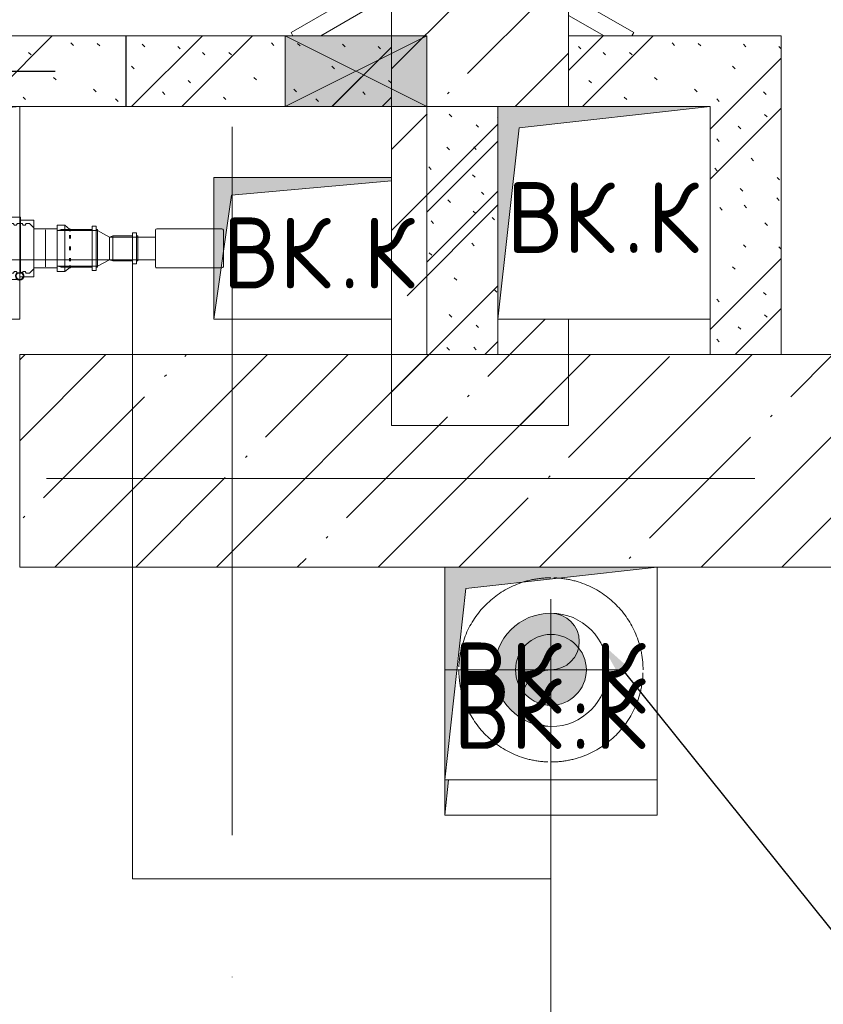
# Model space of a CAD drawing. Header units: millimetres. Extents: x 83162 to 161202, y 56220 to 105342.
# Tile 59 of 209: x 122570 to 123705, y 76383 to 77773. Entities that reach past the tile are written whole.
import ezdxf
from ezdxf import colors
from ezdxf.entities.mleader import LeaderData, LeaderLine
from ezdxf.math import Vec2, Vec3

# ---------------------------------------------------------------- set-up
doc = ezdxf.new("R2010")
doc.units = ezdxf.units.MM
for name, pattern in [('3_ Штрих_ 1 х 1 мм', [200, 100, -100]), ('4_ Штрихпунктир_ 10 х 2 мм', [1400, 1000, -200, 0, -200]), ('ADSK_Осевая', [450, 250, -100, 0, -100]), ('ADSK_Штрих', [300, 200, -100]), ('ADSK_Штрих_ш2 п1_5', [350, 200, -150])]:
    doc.linetypes.add(name, pattern=pattern)
for name, color, linetype, lineweight in [('A-____-NOTE-TEXT', 5, 'Continuous', 9), ('A-DETL-GENF-OTLN', 7, 'Continuous', 9), ('A-DOOR-____-OTLN', 7, 'Continuous', 9), ('A-GLAZ-____-MCUT', 7, 'Continuous', 9), ('A-GLAZ-____-OTLN', 7, 'Continuous', 9), ('A-WALL-____-MCUT', 7, 'Continuous', 9), ('A-WALL-____-PATT', 7, 'Continuous', 9), ('I-WALL-____-MCUT', 7, 'Continuous', 9), ('M-EQPM-____-OTLN', 7, 'Continuous', 9), ('P-PIPE-____-CNTR', 7, 'ADSK_Осевая', 18), ('P-PIPE-____-OTLN', 7, 'Continuous', 50), ('P-SANR-FIXT-OTLN', 7, 'Continuous', 9), ('S-BEAM-____-OTLN', 7, 'Continuous', 9), ('S-GRID-____-OTLN', 7, 'Continuous', 9), ('Греющ. кабель', 204, 'Continuous', 50), ('ДЕВИ', 7, 'Continuous', 0)]:
    doc.layers.add(name, color=color, linetype=linetype, lineweight=lineweight)
doc.layers.add('A-DETL-____-OTLN', color=7, linetype='Continuous', lineweight=9, true_color=0x00a600)
doc.layers.add('A-DOOR-____-HDLN', color=5, linetype='ADSK_Штрих', lineweight=18, true_color=0x0000ff)
doc.styles.add('GOST Common', font='GOST_Common.ttf', dxfattribs={"height": 100})
doc.styles.add('ДЕВИ', font='CS_Gost2304.shx', dxfattribs={"width": 0.8})
pattern_1 = [(135, (150.28, 188.64), (-282.8427, 3e-14), [5, -395]), (135, (174.9, 237.36), (-282.8427, 3e-14), [5, -395]), (135, (211.96, 236.53), (-282.8427, 3e-14), [5, -395]), (135, (114.96, 223.96), (-282.8427, 3e-14), [5, -395]), (135, (77.54, 223.96), (-282.8427, 3e-14), [5, -395]), (135, (57.44, 184.52), (-282.8427, 3e-14), [5, -395]), (135, (66.21, 142.9), (-282.8427, 3e-14), [5, -395]), (135, (107.33, 161), (-282.8427, 3e-14), [5, -395]), (135, (99.08, 130.94), (-282.8427, 3e-14), [5, -395]), (135, (22.6, 136.46), (-282.8427, 3e-14), [5, -395]), (135, (21.16, 168.08), (-282.8427, 3e-14), [5, -395]), (135, (46.13, 96.12), (-282.8427, 3e-14), [5, -395]), (135, (3.54, 74.6), (-282.8427, 3e-14), [5, -395]), (135, (40.3, 47.56), (-282.8427, 3e-14), [5, -395]), (135, (39.77, 18.47), (-282.8427, 3e-14), [5, -395]), (135, (76.94, 37.28), (-282.8427, 3e-14), [5, -395]), (135, (114.18, 62.4), (-282.8427, 3e-14), [5, -395]), (135, (139.87, 90.2), (-282.8427, 3e-14), [5, -395]), (135, (141.44, 15.82), (-282.8427, 3e-14), [5, -395]), (135, (188.69, 26.73), (-282.8427, 3e-14), [5, -395]), (135, (176.14, 51.36), (-282.8427, 3e-14), [5, -395]), (135, (177.03, 0), (-282.8427, 3e-14), [5, -395]), (135, (276.61, 8.22), (-282.8427, 3e-14), [5, -395]), (135, (271.19, 31.72), (-282.8427, 3e-14), [5, -395]), (135, (268.29, 119.65), (-282.8427, 3e-14), [5, -395]), (135, (237.92, 101.95), (-282.8427, 3e-14), [5, -395]), (135, (237.92, 158.27), (-282.8427, 3e-14), [5, -395]), (135, (260.4, 204.35), (-282.8427, 3e-14), [5, -395]), (135, (275.54, 235.4), (-282.8427, 3e-14), [5, -395]), (135, (117.62, 268.96), (-282.8427, 3e-14), [5, -395]), (135, (203.62, 273.83), (-282.8427, 3e-14), [5, -395]), (135, (47.24, 279.3), (-282.8427, 3e-14), [5, -395]), (135, (23.2, 266.16), (-282.8427, 3e-14), [5, -395]), (135, (42.78, 232.52), (-282.8427, 3e-14), [5, -395]), (135, (177.76, 90.57), (-282.8427, 3e-14), [5, -395]), (135, (181.12, 121.8), (-282.8427, 3e-14), [5, -395]), (135, (206.73, 172.06), (-282.8427, 3e-14), [5, -395]), (135, (143.14, 136.62), (-282.8427, 3e-14), [5, -395]), (135, (211.51, 131.86), (-282.8427, 3e-14), [5, -395]), (135, (81.47, 95.1), (-282.8427, 3e-14), [5, -395]), (135, (235.13, 60.46), (-282.8427, 3e-14), [5, -395]), (135, (242.24, 4.89), (-282.8427, 3e-14), [5, -395]), (45, (0, 106.07), (-282.8427, 0), []), (45, (106.07, 0), (-282.8427, 0), []), (45, (176.78, 0), (-282.8427, 0), []), (45, (0, 176.78), (-282.8427, 0), [])]
pattern_2 = [(45, (0, 0), (-114.04925, 114.04925), []), (45, (114.05, 0), (-114.04925, 114.04925), [201.613, -40.323, 3.353, -36.97])]

# ---------------------------------------------------------------- blocks, each defined once
blk = doc.blocks.new('АР_Канал вертикальный прямоугольный - ВК_К-3183578-ВКК_01_К3_З_ЭОМ_греющий кабель_')
at = {"layer": 'A-DETL-GENF-OTLN', "lineweight": 5, "true_color": 0xf4f4f4}
blk.add_hatch(color=7, dxfattribs=at).paths.add_polyline_path([(-150, -150), (-120, 120), (150, 150), (-150, 150)])
at = {"layer": 'A-DETL-GENF-OTLN', "color": 254, "lineweight": 13, "true_color": 0xcccccc}
for p, q in [((150, 150), (-150, 150)), ((-150, 150), (-150, -150)), ((150, 150), (-150, 150)), ((-150, 150), (-150, -150)), ((-120, 120), (150, 150)), ((-120, 120), (150, 150)), ((150, -150), (150, 150)), ((-150, -150), (-120, 120)), ((-150, -150), (-120, 120)), ((-150, -150), (150, -150))]:
    blk.add_line(p, q, dxfattribs=at)
at = {"layer": 'M-EQPM-____-OTLN', "color": 254, "lineweight": 5, "true_color": 0xcccccc}
for p, q in [((-150, -150), (-150, 150)), ((-150, 150), (150, 150)), ((150, 150), (150, -150)), ((150, -150), (-150, -150))]:
    blk.add_line(p, q, dxfattribs=at)
blk = doc.blocks.new('АР_Канал вертикальный прямоугольный - ВК_К-3317258-ВКК_01_К3_З_ЭОМ_греющий кабель_')
at = {"layer": 'A-DETL-GENF-OTLN', "lineweight": 5, "true_color": 0xf4f4f4}
blk.add_hatch(color=7, dxfattribs=at).paths.add_polyline_path([(-150, -150), (-120, 120), (150, 150), (-150, 150), (-150, -44.6)])
at = {"layer": 'A-DETL-GENF-OTLN', "color": 254, "lineweight": 13, "true_color": 0xcccccc}
for p, q in [((150, 150), (-150, 150)), ((-150, 150), (-150, -150)), ((150, 150), (-150, 150)), ((-150, 150), (-150, -150)), ((-120, 120), (150, 150)), ((-120, 120), (150, 150)), ((150, -150), (150, 150)), ((-150, -150), (-120, 120)), ((-150, -150), (-120, 120)), ((-150, -150), (150, -150))]:
    blk.add_line(p, q, dxfattribs=at)
at = {"layer": 'M-EQPM-____-OTLN', "color": 254, "lineweight": 5, "true_color": 0xcccccc}
for p, q in [((-150, -150), (-150, 150)), ((-150, 150), (150, 150)), ((150, 150), (150, -150)), ((150, -150), (-150, -150))]:
    blk.add_line(p, q, dxfattribs=at)
blk = doc.blocks.new('АР_Канал вертикальный прямоугольный - ВК-3569821-ВКК_01_К3_З_ЭОМ_греющий кабель_')
at = {"layer": 'A-DETL-GENF-OTLN', "lineweight": 5, "true_color": 0xf4f4f4}
blk.add_hatch(color=7, dxfattribs=at).paths.add_polyline_path([(-300, -150), (-255, 105), (300, 150), (-300, 150), (-300, -114.9)])
at = {"layer": 'A-DETL-GENF-OTLN', "color": 254, "lineweight": 13, "true_color": 0xcccccc}
for p, q in [((300, 150), (-300, 150)), ((-300, 150), (-300, -150)), ((300, 150), (-300, 150)), ((-300, 150), (-300, -150)), ((-255, 105), (300, 150)), ((-255, 105), (300, 150)), ((300, -150), (300, 150)), ((-300, -150), (-255, 105)), ((-300, -150), (-255, 105)), ((-300, -150), (300, -150))]:
    blk.add_line(p, q, dxfattribs=at)
at = {"layer": 'M-EQPM-____-OTLN', "color": 254, "lineweight": 5, "true_color": 0xcccccc}
for p, q in [((-300, -150), (-300, 150)), ((-300, 150), (300, 150)), ((300, 150), (300, -150)), ((300, -150), (-300, -150))]:
    blk.add_line(p, q, dxfattribs=at)
blk = doc.blocks.new('АР_Канал вертикальный прямоугольный - ВК_К-2981689-ВКК_01_К3_З_ЭОМ_греющий кабель_')
at = {"layer": 'A-DETL-GENF-OTLN', "lineweight": 5, "true_color": 0xf4f4f4}
blk.add_hatch(color=7, dxfattribs=at).paths.add_polyline_path([(-150, -100), (-125, 75), (101, 95.5), (101, 100), (-150, 100), (-150, 17.9)])
at = {"layer": 'A-DETL-GENF-OTLN', "color": 254, "lineweight": 13, "true_color": 0xcccccc}
for p, q in [((101, 100), (-150, 100)), ((-150, 100), (-150, -100)), ((101, 100), (-150, 100)), ((-150, 100), (-150, -100)), ((-125, 75), (101, 95.5)), ((-125, 75), (101, 95.5)), ((-150, -100), (-125, 75)), ((-150, -100), (-125, 75)), ((-150, -100), (101, -100))]:
    blk.add_line(p, q, dxfattribs=at)
at = {"layer": 'M-EQPM-____-OTLN', "color": 254, "lineweight": 5, "true_color": 0xcccccc}
for p, q in [((-150, -100), (-150, 100)), ((-150, 100), (101, 100)), ((101, -100), (-150, -100))]:
    blk.add_line(p, q, dxfattribs=at)
blk = doc.blocks.new('АР_Канал вертикальный прямоугольный - ВК_К-V32-ВКК_01_К3_З_ЭОМ_греющий кабель_')
at = {"layer": 'A-DETL-GENF-OTLN', "lineweight": 5, "true_color": 0xf4f4f4}
blk.add_hatch(color=7, dxfattribs=at).paths.add_polyline_path([(-150, -150), (-144.4, -100), (-150, -100)])
at = {"layer": 'A-DETL-GENF-OTLN', "color": 254, "lineweight": 13, "true_color": 0xcccccc}
for p, q in [((-150, -150), (-144.4, -100)), ((-150, -100), (-150, -150)), ((-150, -150), (-144.4, -100)), ((-150, -100), (-150, -150)), ((150, -150), (150, -100)), ((-150, -150), (150, -150))]:
    blk.add_line(p, q, dxfattribs=at)
at = {"layer": 'M-EQPM-____-OTLN', "color": 254, "lineweight": 5, "true_color": 0xcccccc}
for p, q in [((-150, -150), (-150, -100)), ((150, -100), (150, -150)), ((150, -150), (-150, -150))]:
    blk.add_line(p, q, dxfattribs=at)
blk = doc.blocks.new('АР_Отверстие прямоугольное - ВК_К-4528262-ВКК_01_К3_З_ЭОМ_греющий кабель_')
at = {"layer": 'A-DETL-GENF-OTLN', "lineweight": 5, "true_color": 0xf9f9f9}
blk.add_hatch(color=7, dxfattribs=at).paths.add_polyline_path([(25, 50), (25, -50), (225, -50), (225, 50)])
at = {"layer": 'A-DETL-GENF-OTLN', "color": 254, "lineweight": 5, "true_color": 0xcccccc}
for p, q in [((225, 50), (25, -50)), ((25, 50), (225, -50))]:
    blk.add_line(p, q, dxfattribs=at)
at = {"layer": 'A-DETL-GENF-OTLN', "color": 254, "lineweight": 13, "true_color": 0xcccccc}
for p, q in [((225, 50), (25, 50)), ((25, 50), (25, -50)), ((225, -50), (225, 50)), ((25, -50), (225, -50))]:
    blk.add_line(p, q, dxfattribs=at)
at = {"layer": 'A-GLAZ-____-MCUT', "color": 254, "lineweight": 5, "true_color": 0xcccccc}
for p, q in [((25, 50), (25, -50)), ((225, 50), (225, -50))]:
    blk.add_line(p, q, dxfattribs=at)
blk = doc.blocks.new('АР_Дверь однопольная - 300х400h_200__ВК_СС_мусорокамера-7402809-ВКК_01_К3_З_ЭОМ_греющий кабель_')
at = {"layer": 'A-DOOR-____-OTLN', "color": 254, "lineweight": 5, "true_color": 0xcccccc}
for p, q in [((-50, 160.6), (-45.4, 168.6)), ((84.4, 128.3), (-4.4, 179.6)), ((-50, 157.4), (-18.9, 139.4)), ((-29.7, 145.7), (-23.7, 156.1)), ((71.9, 106.7), (-16.9, 157.9)), ((-18.9, 139.4), (-22.9, 132.5)), ((-50, 127.4), (-31.9, 116.9)), ((71.9, 106.7), (84.4, 128.3)), ((-42.7, 123.2), (-48.7, 112.8)), ((-31.9, 116.9), (-27.9, 123.8)), ((41.9, 54.7), (-46.9, 105.9)), ((0, 50), (-50, 78.9)), ((41.9, 54.7), (39.2, 50))]:
    blk.add_line(p, q, dxfattribs=at)
for centre, radius, start, end in [((-19.4, 153.6), 30, 60, 150), ((-19.4, 153.6), 4.99, 60, 150), ((-44.4, 110.3), 4.99, 150, 240)]:
    blk.add_arc(centre, radius, start, end, dxfattribs=at)
blk = doc.blocks.new('АР_Дверь однопольная - 300х400h_200__ВК_СС_мусорокамера-7402886-ВКК_01_К3_З_ЭОМ_греющий кабель_')
at = {"layer": 'A-DOOR-____-OTLN', "color": 254, "lineweight": 5, "true_color": 0xcccccc}
for p, q in [((-84.4, 128.3), (-25, 162.6)), ((-71.9, 106.7), (-84.4, 128.3)), ((-71.9, 106.7), (-25, 133.7)), ((31.9, 116.9), (27.9, 123.8)), ((45.9, 125), (31.9, 116.9)), ((42.7, 123.2), (48.7, 112.8)), ((-41.9, 54.7), (46.9, 105.9)), ((0, 50), (59.4, 84.3)), ((-41.9, 54.7), (-39.2, 50))]:
    blk.add_line(p, q, dxfattribs=at)
for radius, end in [(4.99, 30), (30, 29.4867)]:
    blk.add_arc((44.4, 110.3), radius, 300, end, dxfattribs=at)
blk = doc.blocks.new('АР_Перемычка - 100_Ар_10x2_250-250-V44-ВКК_01_К3_З_ЭОМ_греющий кабель_')
at = {"layer": 'A-DETL-GENF-OTLN', "color": 254, "linetype": '3_ Штрих_ 1 х 1 мм', "lineweight": 25, "true_color": 0xdcdcdc}
for p, q in [((-500, 50), (-500, -50)), ((500, 50), (500, -50)), ((-500, 0), (500, 0))]:
    blk.add_line(p, q, dxfattribs=at)
blk = doc.blocks.new('240311_Наметкина 10_РД_АР_К3_R21_rvt-1-ВКК_01_К3_З_ЭОМ_греющий кабель_')
at = {"layer": 'A-WALL-____-PATT', "lineweight": 5, "true_color": 0xcccccc}
h = blk.add_hatch(dxfattribs=at)
h.set_pattern_fill('FP_1', color=254, style=0, pattern_type=2)
h.set_pattern_definition(pattern_2)
h.paths.add_polyline_path([(123095, 77200), (123345, 77200), (123345, 77350), (123245, 77350), (123245, 77650), (123345, 77650), (123345, 82900), (123095, 82900), (123095, 77467.9)])
h = blk.add_hatch(dxfattribs=at)
h.set_pattern_fill('FP_29', color=254, style=0, pattern_type=2)
h.set_pattern_definition(pattern_1)
h.paths.add_polyline_path([(122470, 77650), (123095, 77650), (123095, 77750), (122470, 77750)])
h.paths.add_polyline_path([(123545, 77650), (123545, 77750), (123345, 77750), (123345, 77650)])
h = blk.add_hatch(dxfattribs=at)
h.set_pattern_fill('FP_29', color=254, style=0, pattern_type=2)
h.set_pattern_definition(pattern_1)
h.paths.add_polyline_path([(123645, 77300), (123645, 77750), (123545, 77750), (123545, 77300)])
h = blk.add_hatch(dxfattribs=at)
h.set_pattern_fill('FP_29', color=254, style=0, pattern_type=2)
h.set_pattern_definition(pattern_1)
h.paths.add_polyline_path([(123245, 77300), (123245, 77650), (123145, 77650), (123145, 77300)])
h = blk.add_hatch(dxfattribs=at)
h.set_pattern_fill('FP_1', color=254, style=0, pattern_type=2)
h.set_pattern_definition(pattern_2)
h.paths.add_polyline_path([(124970, 77000), (124970, 77300), (122570, 77300), (122570, 77000), (124898, 77000)])
at = {"layer": 'A-WALL-____-MCUT', "color": 254, "lineweight": 5, "true_color": 0xcccccc}
for p, q in [((123095, 82900), (123095, 77750)), ((123345, 77750), (123345, 82900)), ((123095, 77650), (123095, 77750)), ((123095, 77750), (123095, 77650)), ((123345, 77750), (123345, 77650)), ((123345, 77650), (123345, 77750)), ((123095, 77650), (123095, 77200)), ((123345, 77200), (123345, 77350)), ((124970, 77300), (122570, 77300)), ((122570, 77300), (122570, 77200)), ((122570, 77200), (122570, 77000)), ((123095, 77200), (123345, 77200)), ((122570, 77000), (123170, 77000)), ((123470, 77000), (124970, 77000))]:
    blk.add_line(p, q, dxfattribs=at)
at = {"layer": 'I-WALL-____-MCUT', "color": 254, "lineweight": 5, "true_color": 0xcccccc}
for p, q in [((122945, 77750), (122470, 77750)), ((123095, 77750), (122945, 77750)), ((123545, 77750), (123345, 77750)), ((123645, 77750), (123545, 77750)), ((123645, 77300), (123645, 77750)), ((122570, 77650), (122945, 77650)), ((122945, 77650), (123095, 77650)), ((123145, 77650), (123145, 77300)), ((123245, 77650), (123145, 77650)), ((123245, 77300), (123245, 77350)), ((123545, 77350), (123545, 77300)), ((123145, 77300), (123245, 77300)), ((123545, 77300), (123645, 77300))]:
    blk.add_line(p, q, dxfattribs=at)
at = {"layer": 'A-DOOR-____-OTLN', "color": 254, "lineweight": 5, "true_color": 0xcccccc}
for name, p in [('АР_Дверь однопольная - 300х400h_200__ВК_СС_мусорокамера-7402809-ВКК_01_К3_З_ЭОМ_греющий кабель_', (123395, 77700)), ('АР_Дверь однопольная - 300х400h_200__ВК_СС_мусорокамера-7402886-ВКК_01_К3_З_ЭОМ_греющий кабель_', (122995, 77700))]:
    blk.add_blockref(name, p, dxfattribs=at)
at = {"layer": 'A-GLAZ-____-OTLN', "color": 254, "lineweight": 5, "true_color": 0xcccccc, "rotation": 180}
blk.add_blockref('АР_Отверстие прямоугольное - ВК_К-4528262-ВКК_01_К3_З_ЭОМ_греющий кабель_', (123170, 77700), dxfattribs=at)
at = {"layer": 'M-EQPM-____-OTLN', "color": 254, "lineweight": 5, "true_color": 0xcccccc}
for name, p in [('АР_Канал вертикальный прямоугольный - ВК-3569821-ВКК_01_К3_З_ЭОМ_греющий кабель_', (122270, 77500)), ('АР_Канал вертикальный прямоугольный - ВК_К-3183578-ВКК_01_К3_З_ЭОМ_греющий кабель_', (123395, 77500)), ('АР_Канал вертикальный прямоугольный - ВК_К-2981689-ВКК_01_К3_З_ЭОМ_греющий кабель_', (122994, 77450)), ('АР_Канал вертикальный прямоугольный - ВК_К-3317258-ВКК_01_К3_З_ЭОМ_греющий кабель_', (123320, 76850)), ('АР_Канал вертикальный прямоугольный - ВК_К-V32-ВКК_01_К3_З_ЭОМ_греющий кабель_', (123320, 76800))]:
    blk.add_blockref(name, p, dxfattribs=at)
at = {"layer": 'S-BEAM-____-OTLN', "color": 254, "lineweight": 5, "true_color": 0xcccccc}
blk.add_blockref('АР_Перемычка - 100_Ар_10x2_250-250-V44-ВКК_01_К3_З_ЭОМ_греющий кабель_', (122220, 77700), dxfattribs=at)
at = {"layer": 'A-____-NOTE-TEXT', "color": 254, "lineweight": 5, "true_color": 0xcccccc, "char_height": 100, "attachment_point": 1, "style": 'GOST Common'}
for s, insert, width in [('ВК', (123257.4, 77543.6), 200.422), ('\\fGOST Common|b0|i0|c204|p34|;К', (123455.8, 77543.6), 96.202), ('ВК', (122856.4, 77493.6), 200.422), ('\\fGOST Common|b0|i0|c204|p34|;К', (123054.8, 77493.6), 96.202), ('\\fGOST Common|b0|i0|c204|p34|;.', (123422.8, 77543.6), 40.084), ('\\fGOST Common|b0|i0|c204|p34|;.', (123021.8, 77493.6), 40.084), ('ВК', (123182.4, 76893.6), 200.422), ('\\fGOST Common|b0|i0|c204|p34|;К', (123380.8, 76893.6), 96.202), ('ВК', (123182.4, 76843.6), 200.422), ('\\fGOST Common|b0|i0|c204|p34|;К', (123380.8, 76843.6), 96.202), ('\\fGOST Common|b0|i0|c204|p34|;.', (123347.8, 76893.6), 40.084), ('\\fGOST Common|b0|i0|c204|p34|;.', (123347.8, 76843.6), 40.084)]:
    blk.add_mtext(s, dxfattribs=dict(at, insert=insert, width=width))
blk = doc.blocks.new('Наметкина 10_РД_АР_К3_Отделка_R21_rvt-1-ВКК_01_К3_З_ЭОМ_греющий кабель_')
at = {"layer": 'S-GRID-____-OTLN', "color": 254, "linetype": '4_ Штрихпунктир_ 10 х 2 мм', "lineweight": 5, "true_color": 0xcccccc}
for p, q in [((122870, 57020.1), (122870, 104542.4)), ((153009.9, 77125), (83961.5, 77125))]:
    blk.add_line(p, q, dxfattribs=at)
blk = doc.blocks.new('Соединитель Norma Rapid - Соединитель Norma Rapid-27826186-ВКК_01_К3_З_ЭОМ_греющий кабель_')
at = {"layer": 'P-PIPE-____-OTLN', "lineweight": 9}
for p, q in [((122556, 77485), (122550, 77479)), ((122560.8, 77485), (122556, 77485)), ((122562.6, 77482.9), (122560.8, 77485)), ((122565, 77482.9), (122562.6, 77482.9)), ((122566.7, 77485), (122565, 77482.9)), ((122573.3, 77485), (122566.7, 77485)), ((122575, 77482.9), (122573.3, 77485)), ((122577.5, 77482.9), (122575, 77482.9)), ((122579.2, 77485), (122577.5, 77482.9)), ((122584, 77485), (122579.2, 77485)), ((122590, 77479), (122584, 77485)), ((122550, 77421), (122556, 77415)), ((122556, 77415), (122560.8, 77415)), ((122560.8, 77415), (122562.6, 77417.1)), ((122562.6, 77417.1), (122565, 77417.1)), ((122565, 77417.1), (122566.7, 77415)), ((122566.7, 77415), (122573.3, 77415)), ((122573.3, 77415), (122575, 77417.1)), ((122575, 77417.1), (122577.5, 77417.1)), ((122577.5, 77417.1), (122579.2, 77415)), ((122579.2, 77415), (122584, 77415)), ((122584, 77415), (122590, 77421))]:
    blk.add_line(p, q, dxfattribs=at)
for radius, start, end in [(5.85, 122.6071, 270), (5, 90, 270), (5.85, 270, 78.1592), (5.85, 270, 59.3976), (5, 270, 90), (5.85, 170.8235, 270), (5, 240, 256.5637), (5, 270, 300), (5, 285, 300)]:
    blk.add_arc((122570, 77411), radius, start, end, dxfattribs=at)
blk = doc.blocks.new('ВК_ПП_Переходник ПП_SML - Переходник ПП_SML_ DN50-35694337-ВКК_01_К3_З_ЭОМ_греющий кабель_')
at = {"layer": 'P-PIPE-____-OTLN', "color": 136, "lineweight": 9, "true_color": 0x008080}
for p, q in [((1, 44), (-18.5, 44)), ((-18.5, 0), (-18.5, 44)), ((1, 0), (1, 44)), ((-18.5, 35.5), (-20, 35.5)), ((-20, 30.7), (-20, 0)), ((10.1, 40), (1, 40)), ((20.1, 40), (10.1, 40)), ((20.1, 0), (20.1, 40)), ((63.8, 32.7), (52.8, 32.7)), ((52.8, 32.7), (52.8, 0)), ((70.2, 27.3), (63.8, 32.7)), ((63.8, 0), (63.8, 32.7)), ((36.3, 27.4), (20.1, 27.4)), ((46.4, 27.4), (36.3, 27.4)), ((36.3, 26.1), (36.3, 0)), ((36.3, 0), (36.3, 26.1)), ((52.8, 27.4), (46.4, 27.4)), ((71.4, 27.3), (70.2, 27.3)), ((70.2, 26), (70.2, 24.1)), ((70.2, 18.6), (70.2, 13.7)), ((71.4, 24.1), (71.4, 26)), ((71.4, 13.7), (71.4, 18.6)), ((70.2, 2.8), (70.2, 0)), ((71.4, 0), (71.4, 2.8)), ((-20, 0), (-20, -30.7)), ((-18.5, -44), (-18.5, 0)), ((1, -35), (1, 0)), ((20.1, -40), (20.1, 0)), ((36.3, 0), (36.3, -26.1)), ((36.3, -26.1), (36.3, 0)), ((52.8, 0), (52.8, -32.7)), ((63.8, -32.7), (63.8, 0)), ((70.2, 0), (70.2, -2.8)), ((70.2, -13.7), (70.2, -18.1)), ((71.4, -2.8), (71.4, 0)), ((71.4, -18.1), (71.4, -13.7)), ((20.1, -27.4), (36.3, -27.4)), ((36.3, -27.4), (46.4, -27.4)), ((46.4, -27.4), (52.8, -27.4)), ((63.8, -32.7), (70.2, -27.3)), ((70.2, -24.3), (70.2, -27.3)), ((70.2, -27.3), (71.4, -27.3)), ((71.4, -27.3), (71.4, -24.3)), ((-20, -35.5), (-18.5, -35.5)), ((1, -40), (10.1, -40)), ((10.1, -40), (20.1, -40)), ((52.8, -32.7), (63.8, -32.7)), ((-18.5, -44), (1, -44))]:
    blk.add_line(p, q, dxfattribs=at)
blk = doc.blocks.new('Капельная воронка_ТП-21_ТатПолимер - КВ-37985123-ВКК_01_К3_З_ЭОМ_греющий кабель_')
at = {"layer": 'P-SANR-FIXT-OTLN', "color": 136, "true_color": 0x008080}
for p, q in [((-78, 25.5), (-78, -25.5)), ((16, 27.5), (-76, 27.5)), ((18, -25.5), (18, 25.5)), ((78, 16), (18, 16)), ((-76, -27.5), (16, -27.5)), ((18, -16), (78, -16))]:
    blk.add_line(p, q, dxfattribs=at)
for centre, start, end in [((-76, 25.5), 90, 180), ((16, 25.5), 360, 90), ((-76, -25.5), 180, 270), ((16, -25.5), 270, 360)]:
    blk.add_arc(centre, 2, start, end, dxfattribs=at)
blk = doc.blocks.new('Точка присоединения')
at = {"layer": 'A-DOOR-____-HDLN'}
h = blk.add_hatch(color=256, dxfattribs=at)
h.dxf.hatch_style = 1
h.paths.add_polyline_path([(-50, 0, 1), (50, 0, 1)])
at = {"layer": 'A-DETL-____-OTLN', "color": 5, "true_color": 0x0000ff}
blk.add_circle((0, 0), 50, dxfattribs=at)

msp = doc.modelspace()

# ---------------------------------------------------------------- hatches: boundary and pattern name
at = {"layer": 'P-PIPE-____-OTLN', "true_color": 0x007f00}
msp.add_hatch(color=96, dxfattribs=at).paths.add_polyline_path([(123309.6, 76776.4), (123300, 76780.4), (123291.7, 76786.7), (123285.4, 76795), (123281.3, 76805.4), (123280, 76815), (123281.4, 76825.4), (123285.4, 76835), (123291.7, 76843.3), (123300.9, 76850), (123309.6, 76853.6), (123330.4, 76856.4), (123340, 76860.4), (123348.3, 76866.7), (123354.6, 76875), (123358.6, 76884.6), (123360, 76895), (123358.6, 76905.4), (123354.6, 76915), (123348.3, 76923.3), (123340, 76929.6), (123330.4, 76933.6), (123320, 76935), (123299.3, 76932.3), (123280, 76924.3), (123263.4, 76911.6), (123250.7, 76895), (123242.7, 76875.7), (123240, 76855), (123242.7, 76834.3), (123250.7, 76815), (123263.4, 76798.4), (123280, 76785.7), (123299.3, 76777.7)])

# ---------------------------------------------------------------- linework, layer by layer
at = {"layer": 'A-DETL-____-OTLN', "color": 5, "true_color": 0x0000ff}
for p, q in [((122146, 77433.7), (122729.3, 77434)), ((122729.3, 77434), (122729.3, 76560)), ((123320, 76855), (123320, 71700)), ((122729.3, 76560), (123320, 76560))]:
    msp.add_line(p, q, dxfattribs=at)
at = {"layer": 'P-PIPE-____-CNTR', "color": 46, "lineweight": 9, "true_color": 0x785107}
for p, q in [((123320, 76705), (123320, 77005)), ((123170, 76855), (123470, 76855))]:
    msp.add_line(p, q, dxfattribs=at)
at = {"layer": 'P-PIPE-____-OTLN', "color": 136, "lineweight": 9, "true_color": 0x008080}
for p, q in [((122628.5, 77476.8), (122623.9, 77475)), ((122679.9, 77475), (122623.9, 77475)), ((122672.3, 77476.8), (122628.5, 77476.8)), ((122678, 77481.5), (122672.3, 77481.5)), ((122672.3, 77418.5), (122672.3, 77481.5)), ((122678, 77481.5), (122678, 77418.5)), ((122679.9, 77476.8), (122678, 77476.8)), ((122679.9, 77475.9), (122679.9, 77476.8)), ((122679.9, 77476.8), (122679.9, 77423.2)), ((122696.9, 77466), (122679.9, 77475)), ((122679.9, 77475), (122679.9, 77474.2)), ((122679.9, 77474.2), (122679.9, 77475)), ((122701.5, 77467.8), (122696.9, 77466)), ((122729.3, 77467.8), (122701.5, 77467.8)), ((122701.5, 77432.2), (122701.5, 77467.8)), ((122735, 77472), (122729.3, 77472)), ((122729.3, 77428), (122729.3, 77472)), ((122729.3, 77472), (122729.3, 77471.3)), ((122735, 77471.3), (122735, 77472)), ((122735, 77472), (122735, 77428)), ((122736.9, 77467.8), (122735, 77467.8)), ((122736.9, 77466.1), (122736.9, 77467.8)), ((122736.9, 77467.8), (122736.9, 77432.2)), ((122701.5, 77466), (122696.9, 77466)), ((122696.9, 77434), (122696.9, 77466)), ((122679.9, 77425), (122696.9, 77434)), ((122679.9, 77426.4), (122679.9, 77425)), ((122679.9, 77425), (122679.9, 77426.4)), ((122696.9, 77434), (122701.5, 77434)), ((122696.9, 77434), (122701.5, 77432.2)), ((122701.5, 77432.2), (122729.3, 77432.2)), ((122729.3, 77428.8), (122729.3, 77428)), ((122729.3, 77428), (122735, 77428)), ((122735, 77432.2), (122736.9, 77432.2)), ((122735, 77428), (122735, 77428.8)), ((122736.9, 77432.2), (122736.9, 77433.9)), ((122623.9, 77425), (122679.9, 77425)), ((122623.9, 77425), (122628.5, 77423.2)), ((122628.5, 77423.2), (122672.3, 77423.2)), ((122672.3, 77418.5), (122678, 77418.5)), ((122678, 77423.2), (122679.9, 77423.2)), ((122679.9, 77423.2), (122679.9, 77424.1))]:
    msp.add_line(p, q, dxfattribs=at)
at = {"layer": 'P-PIPE-____-OTLN', "color": 46, "linetype": 'ADSK_Штрих_ш2 п1_5', "lineweight": 9, "true_color": 0x785107}
for start, end in [(90, 180), (0, 90), (180, 270), (270, 0)]:
    msp.add_arc((123320, 76855), 130, start, end, dxfattribs=at)
at = {"layer": 'P-PIPE-____-OTLN', "color": 43, "linetype": 'ADSK_Штрих_ш2 п1_5', "lineweight": 9, "true_color": 0xbba883}
for start, end in [(90, 180), (0, 90), (180, 270), (270, 0)]:
    msp.add_arc((123320, 76855), 130, start, end, dxfattribs=at)
at = {"layer": 'P-PIPE-____-OTLN', "color": 46, "lineweight": 9, "true_color": 0x785107}
for centre, radius, start, end in [((123320, 76855), 80, 0, 180), ((123320, 76895), 40, 270, 90), ((123320, 76855), 80, 180, 0), ((123320, 76815), 40, 90, 270)]:
    msp.add_arc(centre, radius, start, end, dxfattribs=at)
at = {"layer": 'Греющ. кабель'}
msp.add_line((123320, 76855), (123320, 76855), dxfattribs=at)

# ---------------------------------------------------------------- block references
at = {"lineweight": 5}
for name in ['Наметкина 10_РД_АР_К3_Отделка_R21_rvt-1-ВКК_01_К3_З_ЭОМ_греющий кабель_', '240311_Наметкина 10_РД_АР_К3_R21_rvt-1-ВКК_01_К3_З_ЭОМ_греющий кабель_']:
    msp.add_blockref(name, (0, 0), dxfattribs=at)
at = {"layer": 'A-DETL-GENF-OTLN'}
msp.add_blockref('Точка присоединения', (123320, 76855), dxfattribs=at)
at = {"layer": 'P-PIPE-____-OTLN', "color": 136, "lineweight": 9, "true_color": 0x008080}
msp.add_blockref('ВК_ПП_Переходник ПП_SML - Переходник ПП_SML_ DN50-35694337-ВКК_01_К3_З_ЭОМ_греющий кабель_', (122570.1, 77450), dxfattribs=at)
at = {"layer": 'P-PIPE-____-OTLN', "lineweight": 9}
msp.add_blockref('Соединитель Norma Rapid - Соединитель Norma Rapid-27826186-ВКК_01_К3_З_ЭОМ_греющий кабель_', (0, 0), dxfattribs=at)
at = {"layer": 'P-SANR-FIXT-OTLN', "color": 136, "true_color": 0x008080, "rotation": 180.0031898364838}
msp.add_blockref('Капельная воронка_ТП-21_ТатПолимер - КВ-37985123-ВКК_01_К3_З_ЭОМ_греющий кабель_', (122779.5, 77450), dxfattribs=at)

# ---------------------------------------------------------------- leaders
at = {"layer": 'ДЕВИ', "color": 7}
ml = msp.add_multileader_mtext('Standard', dxfattribs=at)
ml.set_content('{\\C7;ГК3.12\\PЭлектроподогрев трубы\\PДЕВИ Pipeguard-25   L=8м, 200 Вт. 230 В.^JУчасток 12.}', color=5, style='ДЕВИ')
ml.set_leader_properties()
ml.build(insert=Vec2(0, 0))
ml.multileader.update_dxf_attribs({"text_left_attachment_type": 5, "text_right_attachment_type": 5, "dogleg_length": 1, "arrow_head_size": 50})
ctx = ml.context
ctx.base_point, ctx.char_height, ctx.arrow_head_size, ctx.landing_gap_size, ctx.plane_origin = Vec3(125263.2, 74562.5), 200, 50, 0, Vec3(137539.2, 79968)
ctx.left_attachment, ctx.right_attachment = 5, 5
notes = []
notes.append((ctx, [(0, (1, 1, 0), (125262.2, 74562.5), (1, 0), 1, [(0, [(123390.1, 76893.6)], 0, [])])]))
ctx.mtext.insert, ctx.mtext.width, ctx.mtext.flow_direction = Vec3(125263.2, 75859.3), 6411.163, 5
for ctx, leaders in notes:
    for number, flags, end, landing, length, lines in leaders:
        leader = LeaderData()
        leader.index, (leader.has_last_leader_line, leader.has_dogleg_vector, leader.attachment_direction) = number, flags
        leader.last_leader_point, leader.dogleg_vector, leader.dogleg_length = Vec3(end), Vec3(landing), length
        for number, points, colour, breaks in lines:
            line = LeaderLine()
            line.index, line.vertices, line.color, line.breaks = number, Vec3.list(points), colors.encode_raw_color(colour), breaks
            leader.lines.append(line)
        ctx.leaders.append(leader)

doc.saveas('drawing.dxf')
